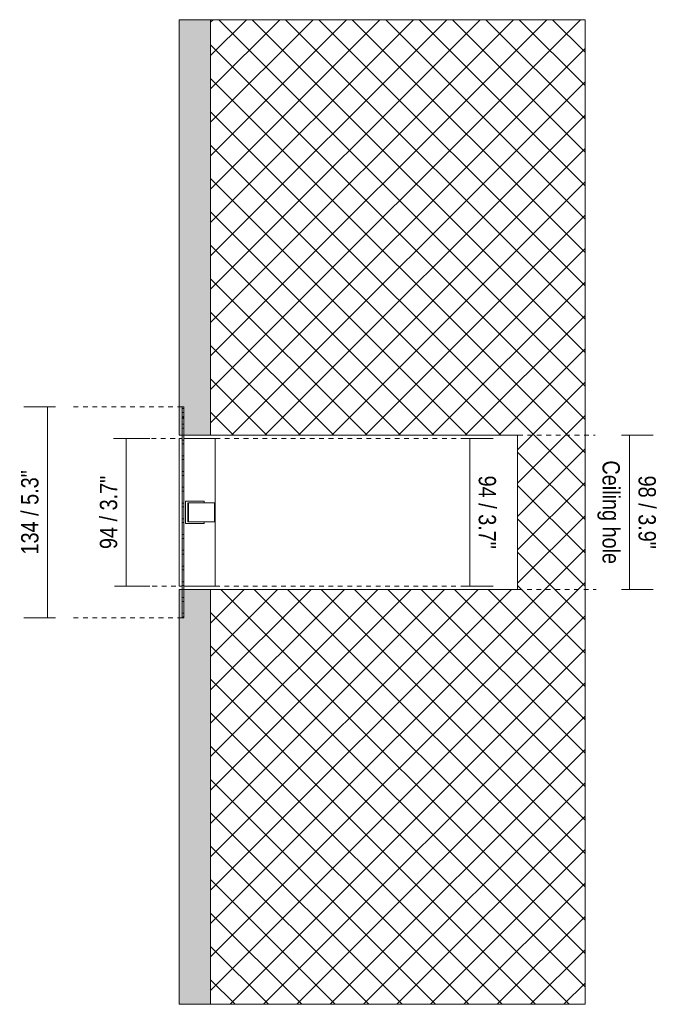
# Model space of a CAD drawing. Header units: millimetres. Extents: x -6861 to -4265, y 84 to 6892.
# Tile 3 of 3: x -6245 to -5840, y 6267 to 6892. Entities that reach past the tile are written whole.
import ezdxf

# ---------------------------------------------------------------- set-up
doc = ezdxf.new("R2010")
doc.units = ezdxf.units.MM
doc.linetypes.add('Dash', pattern=[6, 3, -3])
doc.layers.add('A-ANNO-DIMS', color=7, linetype='Dash', lineweight=9, true_color=0xd2d2d2)
for name, color, linetype, lineweight in [('A-ANNO-DIMS-5', 7, 'Continuous', 9), ('A-DETL-GENF', 7, 'Continuous', 9), ('E-LITE-EQPM', 7, 'Continuous', 20)]:
    doc.layers.add(name, color=color, linetype=linetype, lineweight=lineweight)
doc.styles.add('Arial Narrow', font='ARIALN.TTF', dxfattribs={"height": 11})
doc.dimstyles.new('FARO_-_2_2mm_Arial_Narrow_mm_Inch_Left', dxfattribs={"dimscale": 304.8, "dimtxt": 11.257741, "dimasz": 0, "dimexe": 0.049213, "dimexo": 0.0625, "dimgap": 0.008202, "dimtad": 1, "dimdec": 0, "dimzin": 0, "dimdsep": 46, "dimtxsty": 'Arial Narrow', "dimblk1": 'NONE', "dimblk2": 'NONE', "dimsah": 1, "dimcen": 0.09, "dimadec": 0, "dimazin": 0, "dimtfac": 1, "dimtdec": 4, "dimtix": 1, "dimtmove": 0, "dimatfit": 3, "dimfxl": 0.016404, "dimfxlon": 1, "dimtvp": 1, "dimtolj": 1, "dimtzin": 0, "dimarcsym": 2})
doc.dimstyles.new('FARO_-_2_2mm_Arial_Narrow_mm_Inch_Right', dxfattribs={"dimscale": 304.8, "dimtxt": 11.257741, "dimasz": 0, "dimexe": 0.049213, "dimexo": 0.0625, "dimgap": 0.008202, "dimtad": 1, "dimdec": 0, "dimzin": 0, "dimdsep": 46, "dimtxsty": 'Arial Narrow', "dimblk1": 'NONE', "dimblk2": 'NONE', "dimsah": 1, "dimcen": 0.09, "dimadec": 0, "dimazin": 0, "dimtfac": 1, "dimtdec": 4, "dimtix": 1, "dimtmove": 0, "dimatfit": 3, "dimfxl": 0.016404, "dimfxlon": 1, "dimtvp": 1, "dimtolj": 1, "dimtzin": 0, "dimarcsym": 2})

# ---------------------------------------------------------------- blocks, each defined once
blk = doc.blocks.new('02 PODIUM EMPOTRADO SIN MARCO 1 - 01 PODIUM EMPOTRADO CON MARCO 1-675640-Planta_PDF')
at = {"layer": 'E-LITE-EQPM'}
for p, q in [((-3266.96, 6645.46), (-3265.96, 6645.46)), ((-3265.96, 6643.01), (-3266.96, 6643.01)), ((-3266.96, 6635.45), (-3265.96, 6635.45)), ((-3265.96, 6633), (-3266.96, 6633)), ((-3268.96, 6626.5), (-3266.96, 6626.5)), ((-3268.96, 6626.5), (-3268.96, 6532.5)), ((-3266.96, 6625.44), (-3266.96, 6628.5)), ((-3266.96, 6622.99), (-3266.96, 6625.44)), ((-3266.96, 6625.44), (-3265.96, 6625.44)), ((-3265.96, 6628.5), (-3265.96, 6625.44)), ((-3265.96, 6626.5), (-3245.96, 6626.5)), ((-3265.96, 6625.44), (-3265.96, 6622.99)), ((-3245.96, 6626.5), (-3245.96, 6532.5)), ((-3266.96, 6615.43), (-3266.96, 6622.99)), ((-3265.96, 6622.99), (-3266.96, 6622.99)), ((-3265.96, 6622.99), (-3265.96, 6615.43)), ((-3266.96, 6612.98), (-3266.96, 6615.43)), ((-3266.96, 6615.43), (-3265.96, 6615.43)), ((-3266.96, 6605.42), (-3266.96, 6612.98)), ((-3265.96, 6612.98), (-3266.96, 6612.98)), ((-3265.96, 6615.43), (-3265.96, 6612.98)), ((-3265.96, 6612.98), (-3265.96, 6605.42)), ((-3266.96, 6602.97), (-3266.96, 6605.42)), ((-3266.96, 6605.42), (-3265.96, 6605.42)), ((-3266.96, 6595.42), (-3266.96, 6602.97)), ((-3265.96, 6602.97), (-3266.96, 6602.97)), ((-3265.96, 6605.42), (-3265.96, 6602.97)), ((-3265.96, 6602.97), (-3265.96, 6595.42)), ((-3266.96, 6592.97), (-3266.96, 6595.42)), ((-3266.96, 6595.42), (-3265.96, 6595.42)), ((-3265.96, 6595.42), (-3265.96, 6592.97)), ((-3266.96, 6585.41), (-3266.96, 6592.97)), ((-3265.96, 6592.97), (-3266.96, 6592.97)), ((-3265.96, 6592.97), (-3265.96, 6585.41)), ((-3266.96, 6582.96), (-3266.96, 6585.41)), ((-3266.96, 6585.41), (-3265.96, 6585.41)), ((-3266.96, 6575.4), (-3266.96, 6582.96)), ((-3265.96, 6582.96), (-3266.96, 6582.96)), ((-3265.96, 6585.41), (-3265.96, 6582.96)), ((-3265.96, 6582.96), (-3265.96, 6575.4)), ((-3264.96, 6586.49), (-3252.96, 6586.49)), ((-3264.96, 6572.49), (-3264.96, 6586.49)), ((-3263.37, 6585.5), (-3262.97, 6585.5)), ((-3263.37, 6585.5), (-3263.37, 6573.5)), ((-3262.97, 6585.5), (-3260.02, 6585.5)), ((-3262.97, 6585.5), (-3262.97, 6573.5)), ((-3260.02, 6585.5), (-3258.51, 6585.5)), ((-3258.51, 6585.5), (-3256.76, 6585.5)), ((-3256.76, 6585.5), (-3255.53, 6585.5)), ((-3255.53, 6585.5), (-3246.46, 6585.5)), ((-3252.96, 6586.49), (-3252.96, 6585.5)), ((-3246.46, 6585.5), (-3246.46, 6573.5)), ((-3266.96, 6572.95), (-3266.96, 6575.4)), ((-3266.96, 6575.4), (-3265.96, 6575.4)), ((-3265.96, 6575.4), (-3265.96, 6572.95)), ((-3266.96, 6565.39), (-3266.96, 6572.95)), ((-3265.96, 6572.95), (-3266.96, 6572.95)), ((-3265.96, 6572.95), (-3265.96, 6565.39)), ((-3252.96, 6572.49), (-3264.96, 6572.49)), ((-3262.97, 6573.5), (-3263.37, 6573.5)), ((-3260.02, 6573.5), (-3262.97, 6573.5)), ((-3258.51, 6573.5), (-3260.02, 6573.5)), ((-3256.76, 6573.5), (-3258.51, 6573.5)), ((-3255.53, 6573.5), (-3256.76, 6573.5)), ((-3246.46, 6573.5), (-3255.53, 6573.5)), ((-3252.96, 6573.5), (-3252.96, 6572.49)), ((-3266.96, 6562.94), (-3266.96, 6565.39)), ((-3266.96, 6565.39), (-3265.96, 6565.39)), ((-3266.96, 6555.38), (-3266.96, 6562.94)), ((-3265.96, 6562.94), (-3266.96, 6562.94)), ((-3265.96, 6565.39), (-3265.96, 6562.94)), ((-3265.96, 6562.94), (-3265.96, 6555.38)), ((-3266.96, 6552.93), (-3266.96, 6555.38)), ((-3266.96, 6555.38), (-3265.96, 6555.38)), ((-3266.96, 6545.38), (-3266.96, 6552.93)), ((-3265.96, 6552.93), (-3266.96, 6552.93)), ((-3265.96, 6555.38), (-3265.96, 6552.93)), ((-3265.96, 6552.93), (-3265.96, 6545.38)), ((-3266.96, 6542.93), (-3266.96, 6545.38)), ((-3266.96, 6545.38), (-3265.96, 6545.38)), ((-3265.96, 6545.38), (-3265.96, 6542.93)), ((-3266.96, 6535.37), (-3266.96, 6542.93)), ((-3265.96, 6542.93), (-3266.96, 6542.93)), ((-3265.96, 6542.93), (-3265.96, 6535.37)), ((-3266.96, 6532.5), (-3268.96, 6532.5)), ((-3266.96, 6532.92), (-3266.96, 6535.37)), ((-3266.96, 6535.37), (-3265.96, 6535.37)), ((-3266.96, 6530.5), (-3266.96, 6532.92)), ((-3265.96, 6532.92), (-3266.96, 6532.92)), ((-3265.96, 6535.37), (-3265.96, 6532.92)), ((-3265.96, 6532.92), (-3265.96, 6530.5)), ((-3245.96, 6532.5), (-3265.96, 6532.5)), ((-3266.96, 6525.36), (-3265.96, 6525.36)), ((-3265.96, 6522.91), (-3266.96, 6522.91)), ((-3266.96, 6515.35), (-3265.96, 6515.35)), ((-3265.96, 6512.9), (-3266.96, 6512.9))]:
    blk.add_line(p, q, dxfattribs=at)
blk = doc.blocks.new('DIMBLOCK5-Planta_PDF')
at = {"layer": 'A-ANNO-DIMS-5', "color": 251, "true_color": 0x5b5b5b, "transparency": 16777216}
for p, q in [((-6177.49, 6626.5), (-6182.49, 6626.5)), ((-6177.69, 6626.5), (-6162.49, 6626.5)), ((-6177.49, 6626.5), (-6177.49, 6532.5)), ((-6177.49, 6532.5), (-6182.49, 6532.5)), ((-6177.69, 6532.5), (-6162.49, 6532.5))]:
    blk.add_line(p, q, dxfattribs=at)
at = {"layer": 'A-ANNO-DIMS-5', "color": 0, "transparency": 16777216, "insert": (-6194.21, 6556.18), "char_height": 11, "width": 55.9671, "attachment_point": 1, "rotation": 90, "line_spacing_factor": 0.974696, "style": 'Arial Narrow'}
blk.add_mtext('94 / 3.7"', dxfattribs=at)
blk = doc.blocks.new('_None')
blk = doc.blocks.new('DIMBLOCK6-Planta_PDF')
at = {"layer": 'A-ANNO-DIMS-5', "color": 251, "true_color": 0x5b5b5b, "transparency": 16777216}
for p, q in [((-5964.3, 6626.5), (-5944.3, 6626.5)), ((-5959.3, 6626.5), (-5964.3, 6626.5)), ((-5959.3, 6532.5), (-5959.3, 6626.5)), ((-5964.3, 6532.5), (-5944.3, 6532.5)), ((-5959.3, 6532.5), (-5964.3, 6532.5))]:
    blk.add_line(p, q, dxfattribs=at)
at = {"layer": 'A-ANNO-DIMS-5', "color": 0, "transparency": 16777216, "insert": (-5942.59, 6602.82), "char_height": 11, "width": 55.9671, "attachment_point": 1, "rotation": 270, "line_spacing_factor": 0.974696, "style": 'Arial Narrow'}
blk.add_mtext('94 / 3.7"', dxfattribs=at)
blk = doc.blocks.new('DIMBLOCK7-Planta_PDF')
at = {"layer": 'A-ANNO-DIMS-5', "color": 251, "true_color": 0x5b5b5b, "transparency": 16777216}
for p, q in [((-5862.78, 6628.5), (-5842.78, 6628.5)), ((-5857.78, 6628.5), (-5862.78, 6628.5)), ((-5857.78, 6530.5), (-5857.78, 6628.5)), ((-5862.78, 6530.5), (-5842.78, 6530.5)), ((-5857.78, 6530.5), (-5862.78, 6530.5))]:
    blk.add_line(p, q, dxfattribs=at)
at = {"layer": 'A-ANNO-DIMS-5', "color": 0, "transparency": 16777216, "char_height": 11, "attachment_point": 1, "rotation": 270, "line_spacing_factor": 0.974696, "style": 'Arial Narrow'}
for s, insert, width in [('Ceiling hole', (-5863.93, 6612.46), 79.1258), ('98 / 3.9"', (-5841.06, 6602.82), 55.9671)]:
    blk.add_mtext(s, dxfattribs=dict(at, insert=insert, width=width))
blk = doc.blocks.new('DIMBLOCK8-Planta_PDF')
at = {"layer": 'A-ANNO-DIMS-5', "color": 251, "true_color": 0x5b5b5b, "transparency": 16777216}
for p, q in [((-6222.49, 6646.5), (-6242.49, 6646.5)), ((-6227.49, 6646.5), (-6227.49, 6512.49)), ((-6227.49, 6646.5), (-6222.49, 6646.5)), ((-6222.49, 6512.49), (-6242.49, 6512.49)), ((-6227.49, 6512.49), (-6222.49, 6512.49))]:
    blk.add_line(p, q, dxfattribs=at)
at = {"layer": 'A-ANNO-DIMS-5', "color": 0, "transparency": 16777216, "insert": (-6244.21, 6552.69), "char_height": 11, "width": 64.3299, "attachment_point": 1, "rotation": 90, "line_spacing_factor": 0.974696, "style": 'Arial Narrow'}
blk.add_mtext('134 / 5.3"', dxfattribs=at)

msp = doc.modelspace()

# ---------------------------------------------------------------- hatches: boundary and pattern name
at = {"layer": 'A-DETL-GENF', "true_color": 0xc0c0c0}
h = msp.add_hatch(color=9, dxfattribs=at)
h.paths.add_polyline_path([(-6143.89, 6266.9), (-6123.89, 6266.9), (-6123.89, 6530.5), (-6140.89, 6530.5), (-6140.89, 6512.49), (-6141.89, 6512.52), (-6141.89, 6530.5), (-6143.89, 6530.5), (-6143.89, 6355.26)])
h.paths.add_polyline_path([(-6143.89, 6628.5), (-6141.89, 6628.5), (-6141.89, 6646.5), (-6140.89, 6646.5), (-6140.89, 6628.5), (-6123.89, 6628.5), (-6123.89, 6892.5), (-6143.89, 6892.5), (-6143.89, 6629.53)])
at = {"layer": 'A-DETL-GENF', "true_color": 0xaaaaaa}
h = msp.add_hatch(dxfattribs=at)
h.set_pattern_fill('FP_1', color=253, style=0, pattern_type=2)
h.set_pattern_definition([(45, (-2874.932, 0), (-10.606602, 10.606602), []), (135, (-2874.932, 0), (-10.606602, -10.606602), [])])
h.paths.add_polyline_path([(-6123.89, 6266.9), (-5885.99, 6266.9), (-5885.99, 6892.5), (-6123.89, 6892.5), (-6123.89, 6628.5), (-5928.89, 6628.5), (-5928.89, 6530.5), (-6123.89, 6530.5), (-6123.89, 6291.42)])
h.paths.add_polyline_path([(-6141.89, 6512.49), (-6140.89, 6512.52), (-6140.89, 6530.5), (-6141.89, 6530.5), (-6141.89, 6512.52)])
h.paths.add_polyline_path([(-6141.89, 6628.5), (-6140.89, 6628.5), (-6140.89, 6646.5), (-6141.89, 6646.5), (-6141.89, 6628.78)])

# ---------------------------------------------------------------- linework, layer by layer
at = {"layer": 'A-ANNO-DIMS', "color": 9, "linetype": 'Continuous', "true_color": 0xc8c8c8}
for p, q in [((-5885.99, 6892.5), (-6123.89, 6892.5)), ((-5885.99, 6266.9), (-5885.99, 6892.5)), ((-5928.89, 6628.5), (-5928.89, 6579.26)), ((-5928.89, 6579.26), (-5928.89, 6530.5)), ((-6123.89, 6266.9), (-5885.99, 6266.9))]:
    msp.add_line(p, q, dxfattribs=at)
at = {"layer": 'A-ANNO-DIMS'}
for p, q in [((-6141.89, 6646.5), (-6211.89, 6646.5)), ((-6146.48, 6626.5), (-6187.07, 6626.5)), ((-6120.89, 6626.5), (-5963.89, 6626.5)), ((-5934.65, 6628.5), (-5879.65, 6628.5)), ((-6145.89, 6532.5), (-6185.89, 6532.5)), ((-6121.01, 6532.5), (-5963.89, 6532.5)), ((-5928.89, 6530.5), (-5878.89, 6530.5)), ((-6141.89, 6512.49), (-6211.89, 6512.49))]:
    msp.add_line(p, q, dxfattribs=at)
at = {"layer": 'E-LITE-EQPM'}
for p, q in [((-6143.89, 6892.5), (-6143.89, 6628.5)), ((-6123.89, 6892.5), (-6143.89, 6892.5)), ((-6123.89, 6628.5), (-6123.89, 6892.5)), ((-6141.89, 6628.5), (-6141.89, 6646.5)), ((-6141.89, 6646.5), (-6140.89, 6646.5)), ((-6140.89, 6646.5), (-6140.89, 6628.5)), ((-6143.89, 6628.5), (-6141.89, 6628.5)), ((-6140.89, 6628.5), (-6123.89, 6628.5)), ((-6141.89, 6530.5), (-6143.89, 6530.5)), ((-6143.89, 6530.5), (-6143.89, 6266.9)), ((-6141.89, 6512.49), (-6141.89, 6530.5)), ((-6123.89, 6530.5), (-6140.89, 6530.5)), ((-6140.89, 6530.5), (-6140.89, 6512.49)), ((-6123.89, 6266.9), (-6123.89, 6530.5)), ((-6140.89, 6512.49), (-6141.89, 6512.49)), ((-6143.89, 6266.9), (-6123.89, 6266.9))]:
    msp.add_line(p, q, dxfattribs=at)
at = {"layer": 'E-LITE-EQPM', "color": 253, "true_color": 0xaaaaaa}
for p, q in [((-6141.89, 6628.5), (-6140.94, 6628.5)), ((-6123.89, 6628.5), (-5928.89, 6628.5)), ((-6140.89, 6530.5), (-6141.89, 6530.5)), ((-5928.89, 6530.5), (-6123.89, 6530.5))]:
    msp.add_line(p, q, dxfattribs=at)

# ---------------------------------------------------------------- block references
at = {"layer": 'E-LITE-EQPM'}
msp.add_blockref('02 PODIUM EMPOTRADO SIN MARCO 1 - 01 PODIUM EMPOTRADO CON MARCO 1-675640-Planta_PDF', (-2874.93, 0), dxfattribs=at)
msp.add_blockref('02 PODIUM EMPOTRADO SIN MARCO 1 - 01 PODIUM EMPOTRADO CON MARCO 1-675640-Planta_PDF', (-2874.93, 0), dxfattribs=at)

# ---------------------------------------------------------------- dimensions: what is measured, and where the dimension line sits
at = {"layer": 'A-ANNO-DIMS', "color": 251, "linetype": 'Continuous', "true_color": 0x5b5b5b}
for base, p1, p2, dimstyle, override, picture, middle in [((-6227.49, 6512.49), (-6222.49, 6646.5), (-6222.49, 6512.49), 'FARO_-_2_2mm_Arial_Narrow_mm_Inch_Left', {"dimpost": '<>', "dimfxl": 134.01}, 'DIMBLOCK8-Planta_PDF', (-6237.11, 6579.5)), ((-6177.49, 6532.5), (-6182.49, 6626.5), (-6182.49, 6532.5), 'FARO_-_2_2mm_Arial_Narrow_mm_Inch_Left', {"dimpost": '<>', "dimfxl": 94}, 'DIMBLOCK5-Planta_PDF', (-6187.11, 6579.5)), ((-5959.3, 6626.5), (-5964.3, 6532.5), (-5964.3, 6626.5), 'FARO_-_2_2mm_Arial_Narrow_mm_Inch_Right', {"dimtad": 4, "dimpost": '<>', "dimfxl": 94}, 'DIMBLOCK6-Planta_PDF', (-5949.68, 6579.5))]:
    dim = msp.add_linear_dim(base=base, p1=p1, p2=p2, angle=90, dimstyle=dimstyle, override=override, dxfattribs=at)
    dim.commit()
    dim.dimension.update_dxf_attribs({"geometry": picture, "text_midpoint": middle})
dim = msp.add_linear_dim(base=(-5857.78, 6628.5), p1=(-5862.78, 6530.5), p2=(-5862.78, 6628.5), angle=90, text='<>\\XCeiling hole', dimstyle='FARO_-_2_2mm_Arial_Narrow_mm_Inch_Right', override={"dimtad": 4, "dimpost": '<>', "dimfxl": 98}, dxfattribs=at)
dim.commit()
dim.dimension.update_dxf_attribs({"geometry": 'DIMBLOCK7-Planta_PDF', "text_midpoint": (-5857.78, 6579.5)})

doc.saveas('drawing.dxf')
